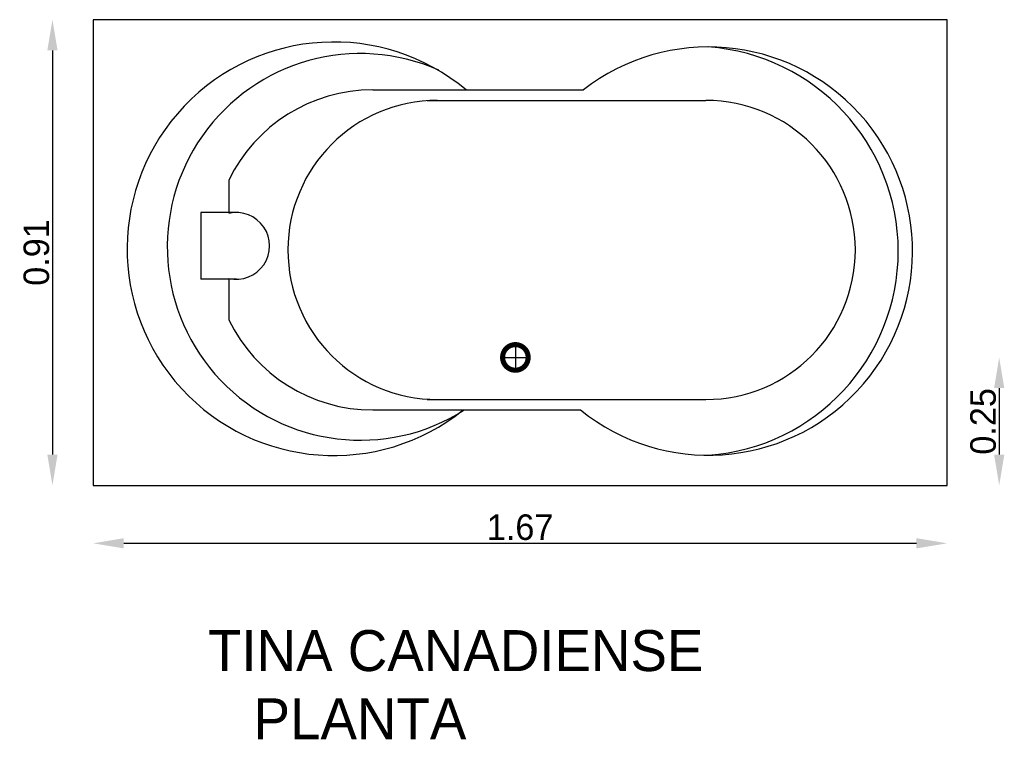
# Model space of a CAD drawing. Extents: x 34 to 226, y 131 to 272.
import ezdxf

# ---------------------------------------------------------------- set-up
doc = ezdxf.new("R2010")
doc.units = 0
doc.header["$MEASUREMENT"] = 0
doc.layers.get('0').update_dxf_attribs({"linetype": 'CONTINUOUS'})
doc.layers.get('DEFPOINTS').update_dxf_attribs({"linetype": 'CONTINUOUS'})
doc.dimstyles.get("Standard").update_dxf_attribs({"dimtxt": 0.18, "dimasz": 0.18, "dimexe": 0.18, "dimexo": 0.0625, "dimgap": 0.09, "dimtad": 0, "dimtih": 1, "dimtoh": 1, "dimdec": 4, "dimzin": 0, "dimdsep": 46, "dimtxsty": 'Standard', "dimcen": 0.09, "dimadec": 0, "dimazin": 0, "dimtfac": 1, "dimtdec": 4, "dimtofl": 0, "dimtmove": 0, "dimatfit": 3, "dimfxl": 0, "dimtolj": 1, "dimtzin": 0, "dimarcsym": 0})

# ---------------------------------------------------------------- blocks, each defined once
blk = doc.blocks.new('*D2')
at = {"color": 0, "linetype": 'ByBlock'}
blk.add_line((40.24, 265.88), (40.24, 186.88), dxfattribs=at)
for points in [[(39.24, 265.88), (41.24, 265.88), (40.24, 271.88)], [(39.24, 186.88), (41.24, 186.88), (40.24, 180.88)]]:
    blk.add_solid(points, dxfattribs=at)
at = {"layer": 'DEFPOINTS', "color": 0, "linetype": 'ByBlock'}
for p in [(48.19, 271.88), (40.24, 180.88), (48.19, 180.88)]:
    blk.add_point(p, dxfattribs=at)
at = {"color": 0, "linetype": 'ByBlock', "insert": (37.12, 226.38), "char_height": 5, "attachment_point": 5, "rotation": 90}
blk.add_mtext('\\A1;0.91', dxfattribs=at)
blk = doc.blocks.new('*D0')
at = {"color": 0, "linetype": 'ByBlock'}
blk.add_line((225.38, 199.88), (225.38, 186.88), dxfattribs=at)
for points in [[(224.38, 199.88), (226.38, 199.88), (225.38, 205.88)], [(224.38, 186.88), (226.38, 186.88), (225.38, 180.88)]]:
    blk.add_solid(points, dxfattribs=at)
at = {"layer": 'DEFPOINTS', "color": 0, "linetype": 'ByBlock'}
for p in [(130.77, 205.88), (215.19, 180.88), (225.38, 180.88)]:
    blk.add_point(p, dxfattribs=at)
at = {"color": 0, "linetype": 'ByBlock', "insert": (222.25, 193.38), "char_height": 5, "attachment_point": 5, "rotation": 90}
blk.add_mtext('\\A1;0.25', dxfattribs=at)
blk = doc.blocks.new('*D1')
at = {"color": 0, "linetype": 'ByBlock'}
blk.add_line((54.19, 169.55), (209.19, 169.55), dxfattribs=at)
for points in [[(54.19, 170.55), (54.19, 168.55), (48.19, 169.55)], [(209.19, 170.55), (209.19, 168.55), (215.19, 169.55)]]:
    blk.add_solid(points, dxfattribs=at)
at = {"layer": 'DEFPOINTS', "color": 0, "linetype": 'ByBlock'}
for p in [(48.19, 180.88), (215.19, 180.88), (215.19, 169.55)]:
    blk.add_point(p, dxfattribs=at)
at = {"color": 0, "linetype": 'ByBlock', "insert": (131.69, 172.67), "char_height": 5, "attachment_point": 5}
blk.add_mtext('\\A1;1.67', dxfattribs=at)

msp = doc.modelspace()

# ---------------------------------------------------------------- linework, layer by layer
at = {"color": 7}
for p, q in [((169.20529, 266.49738), (169.19566, 266.4204)), ((102.86101, 258.15939), (144.07143, 258.15939)), ((113.52459, 256.11975), (168.01888, 256.11975)), ((74.72659, 240.54295), (74.72659, 234.19292)), ((69.28136, 234.19292), (69.28136, 221.16356)), ((76.20206, 234.19292), (69.28136, 234.19292)), ((76.20206, 221.16356), (69.28136, 221.16356)), ((74.72659, 221.16356), (74.72659, 213.22716)), ((130.76783, 208.3785), (130.76783, 203.3785)), ((113.52459, 197.65035), (168.01888, 197.65035)), ((102.86101, 195.61072), (143.49891, 195.61072))]:
    msp.add_line(p, q, dxfattribs=at)
msp.add_lwpolyline([(48.18958, 180.8785), (215.18958, 180.8785), (215.18958, 271.8785), (48.18958, 271.8785)], close=True, dxfattribs=at)
at = {"color": 7, "const_width": 1}
msp.add_lwpolyline([(128.26783, 205.8785, 1), (133.26783, 205.8785, 1)], format="xyb", close=True, dxfattribs=at)
at = {"color": 7}
msp.add_lwpolyline([(128.26783, 205.8785), (133.26783, 205.8785)], dxfattribs=at)
for centre, radius, start, end in [((95.26038, 227.11168), 40.40964, 50.2036478, 308.7814615), ((168.54413, 226.65843), 39.89014, 231.1079594, 127.8431788), ((165.64507, 226.65843), 39.99535, 274.1567256, 85.8432744), ((100.4771, 227.47673), 37.77931, 66.0828069, 302.4907974), ((102.86101, 226.88505), 31.27433, 90, 154.1056816), ((115.52459, 226.88505), 29.2347, 90, 270), ((168.01888, 226.88505), 29.2347, 270, 90), ((76.20206, 227.67824), 6.51468, 256.9098067, 103.0901933), ((102.86101, 226.88505), 31.27433, 205.8943184, 270)]:
    msp.add_arc(centre, radius, start, end, dxfattribs=at)

# ---------------------------------------------------------------- texts
at = {"color": 5}
for s, p in [('TINA CANADIENSE', (70.65418, 144.5811)), ('   PLANTA', (70.65418, 131.24776))]:
    msp.add_text(s, height=8, dxfattribs=at).set_placement(p)

# ---------------------------------------------------------------- dimensions: what is measured, and where the dimension line sits
at = {"color": 1}
for base, p1, p2, text, picture, middle in [((40.24084, 180.8785), (48.18958, 271.8785), (48.18958, 180.8785), '0.91', '*D2', (37.11584, 226.3785)), ((225.37874, 180.8785), (130.76783, 205.8785), (215.18958, 180.8785), '0.25', '*D0', (222.25374, 193.3785))]:
    dim = msp.add_linear_dim(base=base, p1=p1, p2=p2, angle=90, text=text, dimstyle='Standard', override={"dimtxt": 5, "dimasz": 6, "dimexe": 1.25, "dimexo": 0.625, "dimgap": 0.625, "dimtad": 1, "dimtih": 0, "dimtoh": 0, "dimzin": 8, "dimlunit": 6, "dimcen": 2.5, "dimse1": 1, "dimse2": 1, "dimtofl": 1}, dxfattribs=at)
    dim.commit()
    dim.dimension.update_dxf_attribs({"geometry": picture, "text_midpoint": middle})
dim = msp.add_linear_dim(base=(215.18958, 169.54877), p1=(48.18958, 180.8785), p2=(215.18958, 180.8785), text='1.67', dimstyle='Standard', override={"dimtxt": 5, "dimasz": 6, "dimexe": 1.25, "dimexo": 0.625, "dimgap": 0.625, "dimtad": 1, "dimtih": 0, "dimtoh": 0, "dimzin": 8, "dimlunit": 6, "dimcen": 2.5, "dimse1": 1, "dimse2": 1, "dimtofl": 1}, dxfattribs=at)
dim.commit()
dim.dimension.update_dxf_attribs({"geometry": '*D1', "text_midpoint": (131.68958, 172.67377)})

doc.saveas('drawing.dxf')
